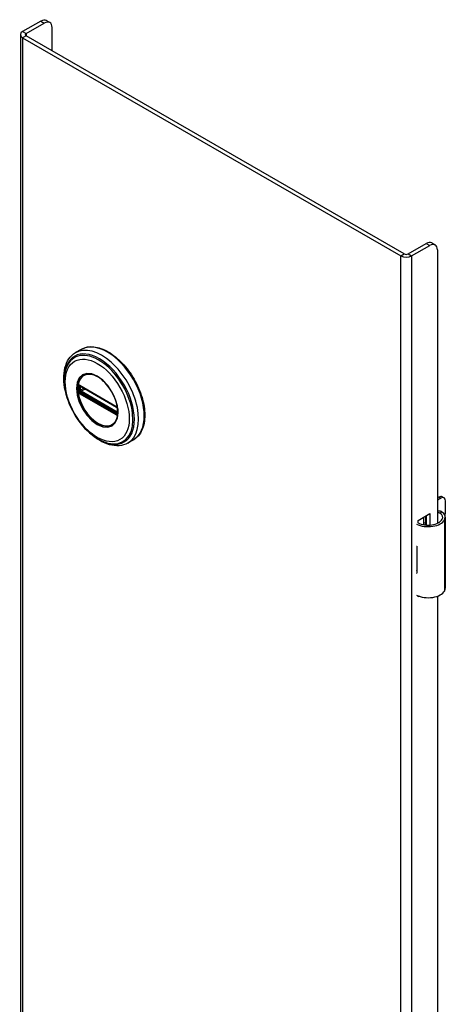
# Model space of a CAD drawing. Header units: inches. Extents: x 0.1 to 74.1, y -11 to 41.6.
# Tile 2 of 2: x 69.3 to 74.1, y 30.5 to 41.6. Entities that reach past the tile are written whole.
import ezdxf

# ---------------------------------------------------------------- set-up
doc = ezdxf.new("R2010")
doc.units = ezdxf.units.IN
doc.header["$MEASUREMENT"] = 0
doc.layers.add('Visible Edges(ANSI)', color=7, linetype='Continuous', lineweight=25)
doc.layers.add('Visible Tangent Edges(ANSI)', color=7, linetype='Continuous', lineweight=25)

msp = doc.modelspace()

# ---------------------------------------------------------------- linework, layer by layer
at = {"layer": 'Visible Edges(ANSI)'}
for p, q in [((69.506, 41.632), (69.301, 41.514)), ((69.34, 41.492), (69.545, 41.61)), ((69.607, 41.616), (69.568, 41.639)), ((69.276, 41.479), (69.276, 21.883)), ((73.617, 38.998), (69.34, 41.467)), ((69.633, 41.298), (69.633, 41.559)), ((69.301, 41.444), (73.578, 38.975)), ((73.928, 39.122), (73.966, 39.099)), ((73.661, 38.998), (73.865, 39.116)), ((73.7, 38.975), (73.904, 39.093)), ((73.992, 39.042), (73.992, 35.949)), ((69.964, 37.917), (69.9, 37.88)), ((69.95, 37.503), (69.945, 37.506)), ((69.95, 37.503), (70.358, 37.267)), ((70.365, 37.26), (69.957, 37.495)), ((70.363, 37.264), (70.358, 37.267)), ((70.374, 37.252), (70.375, 37.249)), ((70.374, 37.207), (70.374, 37.244)), ((70.375, 37.249), (70.376, 37.247)), ((70.377, 37.234), (70.377, 37.197)), ((70.377, 37.197), (70.377, 37.191)), ((70.554, 36.894), (70.49, 36.857)), ((73.992, 36.235), (74.008, 36.244)), ((74.029, 36.232), (73.992, 36.211)), ((74.047, 36.247), (74.068, 36.235)), ((74.084, 36.079), (74.084, 36.199)), ((73.773, 35.981), (73.907, 36.059)), ((73.837, 35.932), (73.837, 36.018)), ((73.856, 36.029), (73.856, 35.929)), ((73.869, 35.928), (73.869, 36.036)), ((73.907, 36.059), (73.907, 35.928)), ((74.082, 35.213), (74.082, 36.017)), ((73.773, 35.949), (73.773, 35.981)), ((73.837, 35.948), (73.856, 35.959)), ((73.856, 35.935), (73.848, 35.93)), ((73.758, 35.689), (73.758, 35.658)), ((74.084, 35.524), (74.084, 35.645)), ((73.758, 35.415), (73.758, 35.384)), ((73.773, 35.114), (73.773, 35.128)), ((73.788, 35.122), (73.773, 35.114)), ((73.992, 35.124), (73.992, 23.293))]:
    msp.add_line(p, q, dxfattribs=at)
at = {"layer": 'Visible Edges(ANSI)', "flags": 128}
for points in [[(69.964, 37.917), (69.98, 37.925), (69.996, 37.932), (70.013, 37.937), (70.031, 37.941), (70.049, 37.944), (70.068, 37.946), (70.087, 37.946), (70.107, 37.944), (70.126, 37.942), (70.146, 37.938), (70.166, 37.933), (70.187, 37.926), (70.207, 37.919), (70.228, 37.91), (70.248, 37.9), (70.269, 37.888), (70.289, 37.876), (70.31, 37.862), (70.33, 37.848), (70.35, 37.832), (70.37, 37.815), (70.39, 37.798), (70.409, 37.779), (70.428, 37.76), (70.446, 37.74), (70.464, 37.719), (70.482, 37.697), (70.499, 37.675), (70.516, 37.652), (70.532, 37.628), (70.547, 37.604), (70.562, 37.58), (70.575, 37.555), (70.589, 37.529), (70.601, 37.504), (70.613, 37.478), (70.624, 37.452), (70.634, 37.426), (70.643, 37.4), (70.651, 37.374), (70.658, 37.348), (70.665, 37.322), (70.67, 37.296), (70.674, 37.27), (70.678, 37.245), (70.68, 37.22), (70.682, 37.196), (70.682, 37.172), (70.682, 37.149), (70.68, 37.126), (70.678, 37.103), (70.674, 37.082), (70.67, 37.061), (70.664, 37.041), (70.658, 37.022), (70.65, 37.003), (70.641, 36.986), (70.632, 36.969), (70.621, 36.954), (70.61, 36.939), (70.597, 36.926), (70.584, 36.914), (70.569, 36.903), (70.554, 36.894)], [(69.782, 37.451), (69.775, 37.486), (69.77, 37.52), (69.767, 37.553), (69.766, 37.586), (69.766, 37.618), (69.769, 37.649), (69.773, 37.679), (69.779, 37.708), (69.788, 37.736), (69.798, 37.762), (69.81, 37.786), (69.824, 37.809), (69.84, 37.83), (69.858, 37.849), (69.878, 37.865), (69.9, 37.88)], [(69.809, 37.74), (69.803, 37.727), (69.797, 37.713), (69.792, 37.699), (69.787, 37.684), (69.779, 37.654), (69.774, 37.622), (69.771, 37.589), (69.771, 37.555), (69.773, 37.519), (69.777, 37.483), (69.783, 37.446), (69.791, 37.409), (69.802, 37.372), (69.814, 37.334), (69.829, 37.297), (69.845, 37.26), (69.863, 37.223), (69.882, 37.188), (69.904, 37.153), (69.926, 37.119), (69.95, 37.086), (69.975, 37.055), (70.002, 37.026), (70.029, 36.998), (70.057, 36.972), (70.086, 36.948), (70.115, 36.927), (70.144, 36.908), (70.174, 36.891), (70.205, 36.877), (70.235, 36.865), (70.265, 36.857), (70.28, 36.853), (70.295, 36.851), (70.31, 36.849), (70.324, 36.848)], [(70.347, 37.093), (70.356, 37.107), (70.363, 37.122), (70.369, 37.139), (70.373, 37.157), (70.376, 37.177), (70.378, 37.197), (70.378, 37.219), (70.376, 37.242), (70.373, 37.265), (70.368, 37.289), (70.362, 37.314), (70.354, 37.338), (70.345, 37.363), (70.335, 37.387), (70.323, 37.411), (70.31, 37.435), (70.296, 37.458), (70.281, 37.48), (70.265, 37.501), (70.249, 37.521), (70.231, 37.54), (70.213, 37.558), (70.195, 37.574), (70.176, 37.588), (70.157, 37.601), (70.138, 37.612), (70.12, 37.621), (70.101, 37.628), (70.083, 37.633), (70.066, 37.637), (70.049, 37.638), (70.033, 37.637)], [(69.945, 37.506), (69.943, 37.507), (69.942, 37.507)], [(69.957, 37.495), (69.956, 37.496), (69.955, 37.496)], [(70.363, 37.264), (70.366, 37.262), (70.37, 37.258)], [(70.374, 37.244), (70.373, 37.248), (70.371, 37.253), (70.368, 37.257), (70.365, 37.26)], [(70.37, 37.258), (70.372, 37.255), (70.374, 37.252)], [(70.374, 37.205), (70.374, 37.206), (70.374, 37.207)], [(70.377, 37.191), (70.377, 37.188), (70.376, 37.187)], [(70.49, 36.857), (70.467, 36.845), (70.443, 36.836), (70.418, 36.83), (70.391, 36.826), (70.365, 36.826), (70.337, 36.827), (70.31, 36.832), (70.282, 36.838), (70.253, 36.847), (70.225, 36.859), (70.197, 36.872), (70.169, 36.888), (70.141, 36.905), (70.114, 36.925), (70.087, 36.946), (70.06, 36.969)], [(74.04, 36.079), (74.038, 36.08), (74.036, 36.081), (74.034, 36.082), (74.032, 36.083), (74.03, 36.083), (74.028, 36.084), (74.026, 36.085), (74.024, 36.085), (74.022, 36.086), (74.02, 36.086), (74.018, 36.086), (74.016, 36.086), (74.014, 36.086), (74.011, 36.086), (74.009, 36.086), (74.007, 36.085), (74.005, 36.085), (74.003, 36.085), (74.001, 36.084), (73.999, 36.083), (73.998, 36.082), (73.996, 36.081), (73.994, 36.081), (73.992, 36.079)], [(73.992, 36.068), (73.994, 36.068), (73.995, 36.069), (73.997, 36.069), (73.999, 36.069), (74, 36.069), (74.002, 36.069), (74.003, 36.07), (74.005, 36.069), (74.006, 36.069), (74.008, 36.069), (74.009, 36.069), (74.011, 36.069), (74.012, 36.068), (74.014, 36.068), (74.015, 36.067), (74.017, 36.067), (74.018, 36.066), (74.02, 36.066), (74.021, 36.065), (74.023, 36.064), (74.024, 36.063), (74.025, 36.062), (74.027, 36.061), (74.028, 36.06)]]:
    msp.add_lwpolyline(points, dxfattribs=at)
at = {"layer": 'Visible Edges(ANSI)'}
for centre, major_axis, start_param, end_param in [((69.506, 41.53), (0.063, 0.108), 0, 0.785398), ((69.545, 41.508), (0.063, 0.108), 5.497787, 7.068583), ((69.362, 41.479), (-0.086, 0), 5.497787, 7.068583), ((69.362, 41.479), (-0.031, 0), 5.497787, 7.068583), ((73.865, 39.013), (0.062, 0.108), 0, 0.785398), ((73.904, 38.991), (0.062, 0.108), 5.497787, 7.068583), ((73.639, 39.01), (0.086, 0), 3.926991, 5.497787), ((73.639, 39.01), (0.031, 0), 3.926991, 5.497787), ((74.008, 36.179), (0.0394, 0.0682), 0, 0.785398), ((74.029, 36.167), (0.0394, 0.0682), 5.497787, 7.068583), ((73.924, 36.017), (0.128, 0), 5.96475, 6.909947), ((73.924, 36.017), (0.157, 0), 5.96475, 7.032103), ((74.029, 36.047), (-0.0394, -0.0682), 1.811012, 2.356194), ((73.887, 36.024), (0.197, 0), 3.983372, 5.96475), ((73.887, 36.024), (0.167, 0), 3.964134, 5.96475), ((73.887, 35.775), (0.197, 0), 3.983372, 3.995195), ((74.029, 35.613), (-0.0394, -0.0682), 2.356194, 2.65865), ((73.818, 35.698), (-0.0917, 0), 0.828235, 0.853602), ((74.029, 35.492), (-0.0394, -0.0682), 2.053739, 2.356194), ((73.818, 35.455), (0.0917, 0), 3.969828, 3.995195), ((73.887, 35.47), (-0.197, 0), 0.841779, 0.853602), ((73.887, 35.22), (0.197, 0), 3.983372, 5.96475), ((73.924, 35.213), (0.157, 0), 5.96475, 6.283185)]:
    msp.add_ellipse(centre, major_axis=major_axis, ratio=0.57735, start_param=start_param, end_param=end_param, dxfattribs=at)
at = {"layer": 'Visible Tangent Edges(ANSI)'}
for p, q in [((69.506, 41.632), (69.545, 41.61)), ((69.301, 41.514), (69.34, 41.492)), ((69.34, 41.467), (69.301, 41.444)), ((69.34, 41.492), (69.34, 41.467)), ((69.301, 41.444), (69.301, 21.848)), ((73.865, 39.116), (73.904, 39.093)), ((73.578, 38.975), (73.617, 38.998)), ((73.578, 19.379), (73.578, 38.975)), ((73.661, 38.998), (73.7, 38.975)), ((73.7, 38.975), (73.7, 19.379)), ((69.942, 37.454), (69.942, 37.491)), ((70.356, 37.272), (69.948, 37.507)), ((69.955, 37.499), (70.363, 37.263)), ((69.955, 37.492), (69.959, 37.494)), ((69.955, 37.454), (69.955, 37.492)), ((69.991, 37.475), (69.955, 37.454)), ((69.962, 37.442), (70.005, 37.467)), ((69.948, 37.415), (70.356, 37.179)), ((70.359, 37.188), (69.951, 37.424)), ((70.363, 37.196), (69.955, 37.432)), ((70.37, 37.207), (69.962, 37.442)), ((70.376, 37.241), (70.376, 37.203)), ((70.374, 37.21), (70.37, 37.207)), ((74.008, 36.244), (74.029, 36.232)), ((74.028, 36.06), (74.04, 36.079)), ((74.074, 35.185), (74.074, 35.988)), ((73.758, 35.658), (73.758, 35.415))]:
    msp.add_line(p, q, dxfattribs=at)
at = {"layer": 'Visible Tangent Edges(ANSI)', "flags": 128}
for points in [[(69.909, 37.475), (69.917, 37.4), (69.94, 37.321), (69.978, 37.243), (70.027, 37.171), (70.084, 37.111), (70.145, 37.067), (70.206, 37.041), (70.263, 37.035), (70.312, 37.05), (70.349, 37.085), (70.373, 37.137), (70.381, 37.203), (70.373, 37.278), (70.349, 37.358), (70.311, 37.436), (70.263, 37.507), (70.206, 37.567), (70.145, 37.612), (70.083, 37.638), (70.027, 37.643), (69.978, 37.628), (69.94, 37.593), (69.917, 37.541), (69.909, 37.475)], [(69.92, 37.474), (69.92, 37.486), (69.921, 37.497), (69.922, 37.507), (69.923, 37.518), (69.925, 37.528), (69.928, 37.538), (69.93, 37.547), (69.934, 37.556), (69.937, 37.565), (69.941, 37.573), (69.946, 37.581), (69.95, 37.588), (69.955, 37.595), (69.961, 37.602), (69.967, 37.607), (69.973, 37.613), (69.979, 37.618), (69.986, 37.622), (69.993, 37.626), (70.001, 37.629), (70.008, 37.632), (70.016, 37.634), (70.025, 37.636), (70.033, 37.637)], [(70.347, 37.093), (70.333, 37.077), (70.317, 37.064), (70.299, 37.055), (70.28, 37.049), (70.258, 37.046), (70.236, 37.047), (70.212, 37.051), (70.188, 37.059), (70.163, 37.07), (70.138, 37.084), (70.113, 37.101), (70.089, 37.121), (70.065, 37.144), (70.043, 37.169), (70.021, 37.196), (70.001, 37.225), (69.983, 37.255), (69.967, 37.286), (69.953, 37.318), (69.941, 37.35), (69.932, 37.383), (69.926, 37.414), (69.921, 37.445), (69.92, 37.474)], [(69.927, 37.508), (69.927, 37.508), (69.927, 37.507), (69.927, 37.507), (69.927, 37.507), (69.927, 37.506), (69.927, 37.506), (69.926, 37.505), (69.926, 37.505), (69.926, 37.505), (69.926, 37.504), (69.926, 37.504), (69.926, 37.503), (69.926, 37.503), (69.926, 37.503), (69.926, 37.502), (69.926, 37.502), (69.926, 37.501), (69.926, 37.501), (69.926, 37.5), (69.926, 37.5), (69.926, 37.499), (69.926, 37.499), (69.925, 37.499), (69.925, 37.498)], [(69.925, 37.498), (69.925, 37.498), (69.925, 37.498), (69.925, 37.497), (69.925, 37.497), (69.925, 37.497), (69.925, 37.497), (69.925, 37.496), (69.925, 37.496), (69.925, 37.496), (69.925, 37.496), (69.925, 37.495), (69.925, 37.495), (69.925, 37.495), (69.925, 37.495), (69.925, 37.495), (69.925, 37.494), (69.925, 37.494), (69.925, 37.494), (69.925, 37.494), (69.925, 37.493), (69.925, 37.493), (69.925, 37.493), (69.925, 37.493), (69.925, 37.492)], [(69.925, 37.492), (69.925, 37.491), (69.925, 37.489), (69.925, 37.488), (69.925, 37.486), (69.925, 37.485), (69.925, 37.483), (69.925, 37.482), (69.925, 37.48), (69.925, 37.479), (69.925, 37.477), (69.925, 37.476), (69.925, 37.474), (69.925, 37.473), (69.925, 37.471), (69.925, 37.47), (69.925, 37.468), (69.925, 37.466), (69.925, 37.465), (69.925, 37.463), (69.925, 37.462), (69.925, 37.46), (69.925, 37.459), (69.925, 37.457), (69.925, 37.455)], [(69.925, 37.455), (69.925, 37.455), (69.925, 37.455), (69.925, 37.455), (69.925, 37.454), (69.925, 37.454), (69.925, 37.454), (69.925, 37.454), (69.925, 37.453), (69.925, 37.453), (69.925, 37.453), (69.925, 37.453), (69.925, 37.452), (69.925, 37.452), (69.925, 37.452), (69.925, 37.452), (69.925, 37.451), (69.925, 37.451), (69.925, 37.451), (69.925, 37.451), (69.925, 37.45), (69.925, 37.45), (69.925, 37.45), (69.925, 37.45), (69.925, 37.449)], [(69.925, 37.449), (69.925, 37.449), (69.926, 37.448), (69.926, 37.448), (69.926, 37.447), (69.926, 37.447), (69.926, 37.446), (69.926, 37.446), (69.926, 37.445), (69.926, 37.445), (69.926, 37.444), (69.926, 37.444), (69.926, 37.443), (69.926, 37.443), (69.926, 37.442), (69.926, 37.442), (69.926, 37.441), (69.926, 37.441), (69.927, 37.44), (69.927, 37.44), (69.927, 37.44), (69.927, 37.439), (69.927, 37.439), (69.927, 37.438), (69.927, 37.438)], [(69.928, 37.511), (69.928, 37.511), (69.928, 37.51), (69.928, 37.51), (69.928, 37.51), (69.928, 37.51), (69.928, 37.51), (69.928, 37.51), (69.928, 37.51), (69.928, 37.51), (69.928, 37.51), (69.928, 37.51), (69.928, 37.509), (69.928, 37.509), (69.928, 37.509), (69.928, 37.509), (69.928, 37.509), (69.927, 37.509), (69.927, 37.509), (69.927, 37.509), (69.927, 37.509), (69.927, 37.508), (69.927, 37.508), (69.927, 37.508), (69.927, 37.508)], [(69.933, 37.513), (69.933, 37.513), (69.933, 37.513), (69.933, 37.513), (69.932, 37.513), (69.932, 37.513), (69.932, 37.513), (69.932, 37.512), (69.931, 37.512), (69.931, 37.512), (69.931, 37.512), (69.931, 37.512), (69.931, 37.512), (69.93, 37.512), (69.93, 37.512), (69.93, 37.512), (69.93, 37.512), (69.929, 37.512), (69.929, 37.511), (69.929, 37.511), (69.929, 37.511), (69.929, 37.511), (69.928, 37.511), (69.928, 37.511), (69.928, 37.511)], [(69.943, 37.51), (69.942, 37.511), (69.942, 37.511), (69.941, 37.511), (69.941, 37.511), (69.941, 37.511), (69.94, 37.512), (69.94, 37.512), (69.939, 37.512), (69.939, 37.512), (69.939, 37.512), (69.938, 37.512), (69.938, 37.512), (69.937, 37.512), (69.937, 37.513), (69.937, 37.513), (69.936, 37.513), (69.936, 37.513), (69.935, 37.513), (69.935, 37.513), (69.935, 37.513), (69.934, 37.513), (69.934, 37.513), (69.934, 37.513), (69.933, 37.513)], [(69.933, 37.498), (69.933, 37.498), (69.933, 37.498), (69.933, 37.499), (69.933, 37.499), (69.933, 37.499), (69.933, 37.5), (69.933, 37.5), (69.933, 37.5), (69.933, 37.501), (69.933, 37.501), (69.933, 37.501), (69.933, 37.501), (69.934, 37.502), (69.934, 37.502), (69.934, 37.502), (69.934, 37.503), (69.934, 37.503), (69.934, 37.503), (69.934, 37.503), (69.934, 37.503), (69.935, 37.504), (69.935, 37.504), (69.935, 37.504), (69.935, 37.504)], [(69.933, 37.492), (69.933, 37.492), (69.933, 37.493), (69.933, 37.493), (69.933, 37.493), (69.933, 37.493), (69.933, 37.493), (69.933, 37.494), (69.933, 37.494), (69.933, 37.494), (69.933, 37.494), (69.933, 37.495), (69.933, 37.495), (69.933, 37.495), (69.933, 37.495), (69.933, 37.496), (69.933, 37.496), (69.933, 37.496), (69.933, 37.496), (69.933, 37.497), (69.933, 37.497), (69.933, 37.497), (69.933, 37.497), (69.933, 37.498), (69.933, 37.498)], [(69.933, 37.455), (69.933, 37.456), (69.933, 37.458), (69.933, 37.459), (69.933, 37.461), (69.933, 37.463), (69.933, 37.464), (69.933, 37.466), (69.933, 37.467), (69.933, 37.469), (69.933, 37.47), (69.933, 37.472), (69.933, 37.473), (69.933, 37.475), (69.933, 37.477), (69.933, 37.478), (69.933, 37.48), (69.933, 37.481), (69.933, 37.483), (69.933, 37.484), (69.933, 37.486), (69.933, 37.487), (69.933, 37.489), (69.933, 37.49), (69.933, 37.492)], [(69.933, 37.449), (69.933, 37.449), (69.933, 37.449), (69.933, 37.45), (69.933, 37.45), (69.933, 37.45), (69.933, 37.45), (69.933, 37.451), (69.933, 37.451), (69.933, 37.451), (69.933, 37.451), (69.933, 37.452), (69.933, 37.452), (69.933, 37.452), (69.933, 37.452), (69.933, 37.453), (69.933, 37.453), (69.933, 37.453), (69.933, 37.453), (69.933, 37.454), (69.933, 37.454), (69.933, 37.454), (69.933, 37.454), (69.933, 37.455), (69.933, 37.455)], [(69.935, 37.44), (69.935, 37.441), (69.935, 37.441), (69.935, 37.442), (69.934, 37.442), (69.934, 37.442), (69.934, 37.443), (69.934, 37.443), (69.934, 37.443), (69.934, 37.444), (69.934, 37.444), (69.934, 37.444), (69.933, 37.445), (69.933, 37.445), (69.933, 37.445), (69.933, 37.446), (69.933, 37.446), (69.933, 37.446), (69.933, 37.447), (69.933, 37.447), (69.933, 37.448), (69.933, 37.448), (69.933, 37.448), (69.933, 37.449), (69.933, 37.449)], [(69.935, 37.504), (69.935, 37.504), (69.935, 37.504), (69.935, 37.504), (69.935, 37.505), (69.935, 37.505), (69.935, 37.505), (69.935, 37.505), (69.935, 37.505), (69.935, 37.505), (69.936, 37.505), (69.936, 37.505), (69.936, 37.505), (69.936, 37.505), (69.936, 37.505), (69.936, 37.505), (69.936, 37.505), (69.936, 37.505), (69.936, 37.505), (69.936, 37.505), (69.936, 37.505), (69.936, 37.505), (69.936, 37.506), (69.936, 37.506), (69.936, 37.506)], [(69.936, 37.506), (69.936, 37.506), (69.937, 37.506), (69.937, 37.506), (69.937, 37.506), (69.937, 37.506), (69.937, 37.506), (69.937, 37.506), (69.937, 37.506), (69.937, 37.506), (69.938, 37.506), (69.938, 37.507), (69.938, 37.507), (69.938, 37.507), (69.938, 37.507), (69.938, 37.507), (69.939, 37.507), (69.939, 37.507), (69.939, 37.507), (69.939, 37.507), (69.939, 37.507), (69.939, 37.507), (69.939, 37.507), (69.94, 37.507), (69.94, 37.507)], [(69.94, 37.507), (69.94, 37.507), (69.94, 37.507), (69.94, 37.507), (69.94, 37.507), (69.94, 37.507), (69.94, 37.507), (69.94, 37.507), (69.94, 37.507), (69.94, 37.507), (69.941, 37.507), (69.941, 37.507), (69.941, 37.507), (69.941, 37.507), (69.941, 37.507), (69.941, 37.507), (69.941, 37.507), (69.941, 37.507), (69.941, 37.507), (69.941, 37.507), (69.941, 37.507), (69.941, 37.507), (69.942, 37.507), (69.942, 37.507), (69.942, 37.507)], [(69.942, 37.497), (69.942, 37.497), (69.942, 37.497), (69.943, 37.497), (69.943, 37.497), (69.943, 37.498), (69.943, 37.498), (69.943, 37.498), (69.943, 37.498), (69.943, 37.498), (69.943, 37.498), (69.943, 37.498), (69.943, 37.498), (69.943, 37.499), (69.943, 37.499), (69.943, 37.499), (69.943, 37.499), (69.943, 37.499), (69.943, 37.499), (69.943, 37.499), (69.943, 37.499), (69.944, 37.5), (69.944, 37.5), (69.944, 37.5), (69.944, 37.5)], [(69.942, 37.491), (69.942, 37.491), (69.942, 37.492), (69.942, 37.492), (69.942, 37.492), (69.942, 37.492), (69.942, 37.493), (69.942, 37.493), (69.942, 37.493), (69.942, 37.493), (69.942, 37.494), (69.942, 37.494), (69.942, 37.494), (69.942, 37.494), (69.942, 37.495), (69.942, 37.495), (69.942, 37.495), (69.942, 37.495), (69.942, 37.496), (69.942, 37.496), (69.942, 37.496), (69.942, 37.496), (69.942, 37.496), (69.942, 37.497), (69.942, 37.497)], [(69.942, 37.448), (69.942, 37.448), (69.942, 37.448), (69.942, 37.448), (69.942, 37.449), (69.942, 37.449), (69.942, 37.449), (69.942, 37.449), (69.942, 37.45), (69.942, 37.45), (69.942, 37.45), (69.942, 37.45), (69.942, 37.451), (69.942, 37.451), (69.942, 37.451), (69.942, 37.452), (69.942, 37.452), (69.942, 37.452), (69.942, 37.452), (69.942, 37.453), (69.942, 37.453), (69.942, 37.453), (69.942, 37.453), (69.942, 37.454), (69.942, 37.454)], [(69.944, 37.443), (69.944, 37.443), (69.944, 37.443), (69.944, 37.444), (69.943, 37.444), (69.943, 37.444), (69.943, 37.444), (69.943, 37.444), (69.943, 37.445), (69.943, 37.445), (69.943, 37.445), (69.943, 37.445), (69.943, 37.445), (69.943, 37.445), (69.943, 37.446), (69.943, 37.446), (69.943, 37.446), (69.943, 37.446), (69.943, 37.446), (69.943, 37.447), (69.943, 37.447), (69.943, 37.447), (69.942, 37.447), (69.942, 37.447), (69.942, 37.448)], [(69.948, 37.507), (69.948, 37.508), (69.947, 37.508), (69.947, 37.508), (69.947, 37.508), (69.947, 37.508), (69.947, 37.508), (69.946, 37.508), (69.946, 37.508), (69.946, 37.509), (69.946, 37.509), (69.945, 37.509), (69.945, 37.509), (69.945, 37.509), (69.945, 37.509), (69.945, 37.509), (69.944, 37.509), (69.944, 37.51), (69.944, 37.51), (69.944, 37.51), (69.944, 37.51), (69.943, 37.51), (69.943, 37.51), (69.943, 37.51), (69.943, 37.51)], [(69.946, 37.501), (69.946, 37.501), (69.947, 37.501), (69.947, 37.501), (69.947, 37.501), (69.947, 37.501), (69.947, 37.501), (69.947, 37.501), (69.947, 37.501), (69.947, 37.501), (69.948, 37.501), (69.948, 37.501), (69.948, 37.501), (69.948, 37.501), (69.948, 37.501), (69.948, 37.501), (69.948, 37.501), (69.949, 37.501), (69.949, 37.501), (69.949, 37.501), (69.949, 37.501), (69.949, 37.501), (69.949, 37.501), (69.949, 37.501), (69.95, 37.501)], [(69.95, 37.501), (69.95, 37.501), (69.95, 37.501), (69.95, 37.501), (69.95, 37.501), (69.951, 37.501), (69.951, 37.501), (69.951, 37.5), (69.951, 37.5), (69.952, 37.5), (69.952, 37.5), (69.952, 37.5), (69.952, 37.5), (69.952, 37.5), (69.953, 37.5), (69.953, 37.5), (69.953, 37.5), (69.953, 37.499), (69.954, 37.499), (69.954, 37.499), (69.954, 37.499), (69.954, 37.499), (69.954, 37.499), (69.955, 37.499), (69.955, 37.499)], [(69.927, 37.438), (69.927, 37.437), (69.927, 37.437), (69.927, 37.437), (69.927, 37.437), (69.927, 37.437), (69.927, 37.437), (69.927, 37.437), (69.928, 37.436), (69.928, 37.436), (69.928, 37.436), (69.928, 37.436), (69.928, 37.436), (69.928, 37.436), (69.928, 37.436), (69.928, 37.435), (69.928, 37.435), (69.928, 37.435), (69.928, 37.435), (69.928, 37.435), (69.928, 37.435), (69.928, 37.435), (69.928, 37.434), (69.928, 37.434), (69.928, 37.434)], [(69.928, 37.434), (69.928, 37.434), (69.928, 37.433), (69.929, 37.433), (69.929, 37.433), (69.929, 37.432), (69.929, 37.432), (69.929, 37.432), (69.93, 37.431), (69.93, 37.431), (69.93, 37.431), (69.93, 37.43), (69.931, 37.43), (69.931, 37.43), (69.931, 37.429), (69.931, 37.429), (69.931, 37.429), (69.932, 37.428), (69.932, 37.428), (69.932, 37.428), (69.932, 37.427), (69.933, 37.427), (69.933, 37.427), (69.933, 37.426), (69.933, 37.426)], [(69.933, 37.426), (69.934, 37.426), (69.934, 37.425), (69.934, 37.425), (69.935, 37.424), (69.935, 37.424), (69.935, 37.423), (69.936, 37.423), (69.936, 37.423), (69.937, 37.422), (69.937, 37.422), (69.937, 37.422), (69.938, 37.421), (69.938, 37.421), (69.939, 37.421), (69.939, 37.42), (69.939, 37.42), (69.94, 37.42), (69.94, 37.419), (69.941, 37.419), (69.941, 37.419), (69.941, 37.418), (69.942, 37.418), (69.942, 37.418), (69.943, 37.418)], [(69.936, 37.438), (69.936, 37.438), (69.936, 37.438), (69.936, 37.438), (69.936, 37.438), (69.936, 37.438), (69.936, 37.438), (69.936, 37.439), (69.936, 37.439), (69.936, 37.439), (69.936, 37.439), (69.936, 37.439), (69.936, 37.439), (69.936, 37.439), (69.936, 37.439), (69.935, 37.439), (69.935, 37.44), (69.935, 37.44), (69.935, 37.44), (69.935, 37.44), (69.935, 37.44), (69.935, 37.44), (69.935, 37.44), (69.935, 37.44), (69.935, 37.44)], [(69.94, 37.432), (69.94, 37.433), (69.939, 37.433), (69.939, 37.433), (69.939, 37.433), (69.939, 37.433), (69.939, 37.434), (69.939, 37.434), (69.939, 37.434), (69.938, 37.434), (69.938, 37.435), (69.938, 37.435), (69.938, 37.435), (69.938, 37.435), (69.938, 37.435), (69.937, 37.436), (69.937, 37.436), (69.937, 37.436), (69.937, 37.436), (69.937, 37.437), (69.937, 37.437), (69.937, 37.437), (69.937, 37.437), (69.936, 37.438), (69.936, 37.438)], [(69.946, 37.427), (69.946, 37.427), (69.946, 37.427), (69.945, 37.427), (69.945, 37.427), (69.945, 37.427), (69.945, 37.428), (69.944, 37.428), (69.944, 37.428), (69.944, 37.428), (69.943, 37.429), (69.943, 37.429), (69.943, 37.429), (69.943, 37.429), (69.942, 37.43), (69.942, 37.43), (69.942, 37.43), (69.942, 37.43), (69.941, 37.431), (69.941, 37.431), (69.941, 37.431), (69.941, 37.431), (69.94, 37.432), (69.94, 37.432), (69.94, 37.432)], [(69.943, 37.418), (69.943, 37.418), (69.943, 37.417), (69.943, 37.417), (69.944, 37.417), (69.944, 37.417), (69.944, 37.417), (69.944, 37.417), (69.944, 37.417), (69.945, 37.416), (69.945, 37.416), (69.945, 37.416), (69.945, 37.416), (69.945, 37.416), (69.946, 37.416), (69.946, 37.416), (69.946, 37.416), (69.946, 37.415), (69.947, 37.415), (69.947, 37.415), (69.947, 37.415), (69.947, 37.415), (69.947, 37.415), (69.948, 37.415), (69.948, 37.415)], [(69.95, 37.435), (69.949, 37.435), (69.949, 37.435), (69.949, 37.435), (69.949, 37.436), (69.949, 37.436), (69.949, 37.436), (69.949, 37.436), (69.948, 37.436), (69.948, 37.436), (69.948, 37.436), (69.948, 37.437), (69.948, 37.437), (69.948, 37.437), (69.948, 37.437), (69.947, 37.437), (69.947, 37.437), (69.947, 37.437), (69.947, 37.438), (69.947, 37.438), (69.947, 37.438), (69.947, 37.438), (69.947, 37.438), (69.946, 37.438), (69.946, 37.439)], [(69.951, 37.424), (69.951, 37.424), (69.951, 37.424), (69.951, 37.424), (69.951, 37.424), (69.95, 37.424), (69.95, 37.424), (69.95, 37.424), (69.95, 37.425), (69.949, 37.425), (69.949, 37.425), (69.949, 37.425), (69.949, 37.425), (69.949, 37.425), (69.948, 37.425), (69.948, 37.425), (69.948, 37.426), (69.948, 37.426), (69.948, 37.426), (69.947, 37.426), (69.947, 37.426), (69.947, 37.426), (69.947, 37.426), (69.946, 37.426), (69.946, 37.427)], [(69.955, 37.432), (69.955, 37.432), (69.954, 37.432), (69.954, 37.432), (69.954, 37.432), (69.954, 37.432), (69.954, 37.432), (69.953, 37.432), (69.953, 37.433), (69.953, 37.433), (69.953, 37.433), (69.952, 37.433), (69.952, 37.433), (69.952, 37.433), (69.952, 37.434), (69.952, 37.434), (69.951, 37.434), (69.951, 37.434), (69.951, 37.434), (69.951, 37.434), (69.95, 37.434), (69.95, 37.435), (69.95, 37.435), (69.95, 37.435), (69.95, 37.435)], [(70.361, 37.269), (70.361, 37.269), (70.361, 37.269), (70.36, 37.269), (70.36, 37.269), (70.36, 37.269), (70.36, 37.27), (70.36, 37.27), (70.359, 37.27), (70.359, 37.27), (70.359, 37.27), (70.359, 37.27), (70.358, 37.27), (70.358, 37.27), (70.358, 37.271), (70.358, 37.271), (70.358, 37.271), (70.357, 37.271), (70.357, 37.271), (70.357, 37.271), (70.357, 37.271), (70.357, 37.271), (70.356, 37.272), (70.356, 37.272), (70.356, 37.272)], [(70.37, 37.26), (70.37, 37.261), (70.37, 37.261), (70.369, 37.262), (70.369, 37.262), (70.369, 37.263), (70.368, 37.263), (70.368, 37.263), (70.367, 37.264), (70.367, 37.264), (70.367, 37.264), (70.366, 37.265), (70.366, 37.265), (70.366, 37.266), (70.365, 37.266), (70.365, 37.266), (70.364, 37.267), (70.364, 37.267), (70.364, 37.267), (70.363, 37.267), (70.363, 37.268), (70.362, 37.268), (70.362, 37.268), (70.361, 37.269), (70.361, 37.269)], [(70.363, 37.263), (70.363, 37.263), (70.363, 37.263), (70.364, 37.263), (70.364, 37.262), (70.364, 37.262), (70.364, 37.262), (70.364, 37.262), (70.365, 37.262), (70.365, 37.262), (70.365, 37.262), (70.365, 37.261), (70.366, 37.261), (70.366, 37.261), (70.366, 37.261), (70.366, 37.261), (70.366, 37.261), (70.367, 37.261), (70.367, 37.26), (70.367, 37.26), (70.367, 37.26), (70.367, 37.26), (70.368, 37.26), (70.368, 37.26), (70.368, 37.259)], [(70.368, 37.259), (70.368, 37.259), (70.368, 37.259), (70.368, 37.259), (70.369, 37.259), (70.369, 37.259), (70.369, 37.259), (70.369, 37.258), (70.369, 37.258), (70.369, 37.258), (70.369, 37.258), (70.37, 37.258), (70.37, 37.258), (70.37, 37.258), (70.37, 37.257), (70.37, 37.257), (70.37, 37.257), (70.37, 37.257), (70.371, 37.257), (70.371, 37.257), (70.371, 37.257), (70.371, 37.256), (70.371, 37.256), (70.371, 37.256), (70.371, 37.256)], [(70.375, 37.254), (70.375, 37.254), (70.374, 37.255), (70.374, 37.255), (70.374, 37.255), (70.374, 37.255), (70.374, 37.256), (70.374, 37.256), (70.373, 37.256), (70.373, 37.257), (70.373, 37.257), (70.373, 37.257), (70.373, 37.257), (70.372, 37.258), (70.372, 37.258), (70.372, 37.258), (70.372, 37.258), (70.372, 37.259), (70.372, 37.259), (70.371, 37.259), (70.371, 37.259), (70.371, 37.26), (70.371, 37.26), (70.371, 37.26), (70.37, 37.26)], [(70.374, 37.251), (70.374, 37.251), (70.374, 37.251), (70.374, 37.251), (70.374, 37.251), (70.374, 37.251), (70.374, 37.25), (70.374, 37.25), (70.374, 37.25), (70.375, 37.25), (70.375, 37.25), (70.375, 37.249), (70.375, 37.249), (70.375, 37.249), (70.375, 37.249), (70.375, 37.249), (70.375, 37.248), (70.375, 37.248), (70.375, 37.248), (70.375, 37.248), (70.375, 37.248), (70.375, 37.247), (70.375, 37.247), (70.375, 37.247), (70.375, 37.247)], [(70.375, 37.247), (70.375, 37.247), (70.375, 37.246), (70.375, 37.246), (70.375, 37.246), (70.375, 37.246), (70.376, 37.245), (70.376, 37.245), (70.376, 37.245), (70.376, 37.245), (70.376, 37.244), (70.376, 37.244), (70.376, 37.244), (70.376, 37.244), (70.376, 37.243), (70.376, 37.243), (70.376, 37.243), (70.376, 37.242), (70.376, 37.242), (70.376, 37.242), (70.376, 37.242), (70.376, 37.241), (70.376, 37.241), (70.376, 37.241), (70.376, 37.241)], [(70.356, 37.179), (70.356, 37.179), (70.356, 37.179), (70.357, 37.179), (70.357, 37.178), (70.357, 37.178), (70.357, 37.178), (70.357, 37.178), (70.358, 37.178), (70.358, 37.178), (70.358, 37.178), (70.358, 37.178), (70.358, 37.178), (70.359, 37.177), (70.359, 37.177), (70.359, 37.177), (70.359, 37.177), (70.36, 37.177), (70.36, 37.177), (70.36, 37.177), (70.36, 37.177), (70.36, 37.176), (70.361, 37.176), (70.361, 37.176), (70.361, 37.176)], [(70.364, 37.185), (70.364, 37.185), (70.364, 37.185), (70.364, 37.185), (70.364, 37.186), (70.363, 37.186), (70.363, 37.186), (70.363, 37.186), (70.363, 37.186), (70.363, 37.186), (70.362, 37.186), (70.362, 37.186), (70.362, 37.187), (70.362, 37.187), (70.362, 37.187), (70.361, 37.187), (70.361, 37.187), (70.361, 37.187), (70.361, 37.187), (70.36, 37.187), (70.36, 37.188), (70.36, 37.188), (70.36, 37.188), (70.36, 37.188), (70.359, 37.188)], [(70.361, 37.176), (70.361, 37.176), (70.362, 37.176), (70.362, 37.175), (70.363, 37.175), (70.363, 37.175), (70.364, 37.175), (70.364, 37.175), (70.364, 37.175), (70.365, 37.174), (70.365, 37.174), (70.366, 37.174), (70.366, 37.174), (70.366, 37.174), (70.367, 37.174), (70.367, 37.174), (70.367, 37.174), (70.368, 37.174), (70.368, 37.174), (70.369, 37.174), (70.369, 37.174), (70.369, 37.174), (70.37, 37.174), (70.37, 37.174), (70.37, 37.174)], [(70.368, 37.194), (70.368, 37.194), (70.368, 37.194), (70.367, 37.194), (70.367, 37.194), (70.367, 37.194), (70.367, 37.194), (70.367, 37.194), (70.366, 37.194), (70.366, 37.194), (70.366, 37.194), (70.366, 37.194), (70.366, 37.195), (70.365, 37.195), (70.365, 37.195), (70.365, 37.195), (70.365, 37.195), (70.364, 37.195), (70.364, 37.195), (70.364, 37.195), (70.364, 37.195), (70.364, 37.196), (70.363, 37.196), (70.363, 37.196), (70.363, 37.196)], [(70.371, 37.183), (70.371, 37.183), (70.37, 37.183), (70.37, 37.183), (70.37, 37.183), (70.37, 37.183), (70.369, 37.183), (70.369, 37.183), (70.369, 37.183), (70.369, 37.184), (70.368, 37.184), (70.368, 37.184), (70.368, 37.184), (70.368, 37.184), (70.367, 37.184), (70.367, 37.184), (70.367, 37.184), (70.366, 37.184), (70.366, 37.184), (70.366, 37.184), (70.366, 37.185), (70.365, 37.185), (70.365, 37.185), (70.365, 37.185), (70.364, 37.185)], [(70.371, 37.193), (70.371, 37.193), (70.371, 37.193), (70.371, 37.193), (70.371, 37.193), (70.371, 37.193), (70.371, 37.193), (70.37, 37.193), (70.37, 37.193), (70.37, 37.193), (70.37, 37.193), (70.37, 37.193), (70.37, 37.193), (70.37, 37.193), (70.369, 37.193), (70.369, 37.193), (70.369, 37.193), (70.369, 37.193), (70.369, 37.193), (70.369, 37.193), (70.369, 37.193), (70.368, 37.193), (70.368, 37.193), (70.368, 37.193), (70.368, 37.194)], [(70.37, 37.174), (70.371, 37.174), (70.371, 37.174), (70.371, 37.174), (70.371, 37.174), (70.372, 37.174), (70.372, 37.174), (70.372, 37.174), (70.372, 37.174), (70.373, 37.174), (70.373, 37.174), (70.373, 37.174), (70.373, 37.174), (70.373, 37.174), (70.374, 37.174), (70.374, 37.175), (70.374, 37.175), (70.374, 37.175), (70.374, 37.175), (70.375, 37.175), (70.375, 37.175), (70.375, 37.175), (70.375, 37.175), (70.375, 37.176), (70.376, 37.176)], [(70.374, 37.185), (70.374, 37.185), (70.374, 37.185), (70.374, 37.185), (70.374, 37.184), (70.374, 37.184), (70.374, 37.184), (70.374, 37.184), (70.373, 37.184), (70.373, 37.184), (70.373, 37.184), (70.373, 37.184), (70.373, 37.184), (70.373, 37.184), (70.372, 37.184), (70.372, 37.184), (70.372, 37.184), (70.372, 37.184), (70.372, 37.184), (70.372, 37.184), (70.372, 37.184), (70.371, 37.183), (70.371, 37.183), (70.371, 37.183), (70.371, 37.183)], [(70.375, 37.198), (70.375, 37.198), (70.375, 37.197), (70.375, 37.197), (70.375, 37.197), (70.375, 37.197), (70.375, 37.197), (70.375, 37.197), (70.375, 37.197), (70.375, 37.196), (70.375, 37.196), (70.375, 37.196), (70.375, 37.196), (70.375, 37.196), (70.375, 37.196), (70.375, 37.196), (70.374, 37.196), (70.374, 37.195), (70.374, 37.195), (70.374, 37.195), (70.374, 37.195), (70.374, 37.195), (70.374, 37.195), (70.374, 37.195), (70.374, 37.195)], [(70.376, 37.186), (70.376, 37.186), (70.376, 37.186), (70.375, 37.186), (70.375, 37.186), (70.375, 37.186), (70.375, 37.186), (70.375, 37.186), (70.375, 37.186), (70.375, 37.186), (70.375, 37.186), (70.375, 37.185), (70.375, 37.185), (70.375, 37.185), (70.375, 37.185), (70.375, 37.185), (70.375, 37.185), (70.375, 37.185), (70.375, 37.185), (70.375, 37.185), (70.375, 37.185), (70.375, 37.185), (70.375, 37.185), (70.374, 37.185), (70.374, 37.185)], [(70.376, 37.203), (70.376, 37.203), (70.376, 37.203), (70.376, 37.203), (70.376, 37.202), (70.376, 37.202), (70.376, 37.202), (70.376, 37.202), (70.376, 37.201), (70.376, 37.201), (70.376, 37.201), (70.376, 37.201), (70.376, 37.2), (70.376, 37.2), (70.376, 37.2), (70.376, 37.2), (70.376, 37.199), (70.376, 37.199), (70.376, 37.199), (70.375, 37.199), (70.375, 37.199), (70.375, 37.198), (70.375, 37.198), (70.375, 37.198), (70.375, 37.198)], [(70.376, 37.187), (70.376, 37.187), (70.376, 37.187), (70.376, 37.187), (70.376, 37.187), (70.376, 37.187), (70.376, 37.187), (70.376, 37.187), (70.376, 37.187), (70.376, 37.187), (70.376, 37.187), (70.376, 37.187), (70.376, 37.187), (70.376, 37.187), (70.376, 37.187), (70.376, 37.187), (70.376, 37.186), (70.376, 37.186), (70.376, 37.186), (70.376, 37.186), (70.376, 37.186), (70.376, 37.186), (70.376, 37.186), (70.376, 37.186), (70.376, 37.186)], [(70.376, 37.178), (70.376, 37.178), (70.376, 37.178), (70.376, 37.178), (70.376, 37.178), (70.376, 37.178), (70.377, 37.179), (70.377, 37.179), (70.377, 37.179), (70.377, 37.179), (70.377, 37.179), (70.377, 37.179), (70.377, 37.179), (70.377, 37.179), (70.377, 37.179), (70.377, 37.179), (70.377, 37.179), (70.377, 37.179), (70.377, 37.179), (70.377, 37.179), (70.377, 37.179), (70.377, 37.179), (70.377, 37.179), (70.377, 37.179), (70.377, 37.179)], [(70.376, 37.176), (70.376, 37.176), (70.376, 37.176), (70.376, 37.176), (70.376, 37.176), (70.376, 37.176), (70.376, 37.176), (70.376, 37.176), (70.376, 37.177), (70.376, 37.177), (70.376, 37.177), (70.376, 37.177), (70.376, 37.177), (70.376, 37.177), (70.376, 37.177), (70.376, 37.177), (70.376, 37.177), (70.376, 37.177), (70.376, 37.178), (70.376, 37.178), (70.376, 37.178), (70.376, 37.178), (70.376, 37.178), (70.376, 37.178), (70.376, 37.178)]]:
    msp.add_lwpolyline(points, dxfattribs=at)
at = {"layer": 'Visible Tangent Edges(ANSI)'}
for centre, major_axis, ratio, start_param, end_param in [((70.168, 37.353), (0.28, -0.486), 0.57735, 5.512873, 10.19509), ((70.195, 37.368), (0.295, -0.511), 0.57735, 0, 3.141593), ((70.259, 37.405), (-0.295, 0.511), 0.57735, 3.141593, 6.283185), ((70.161, 37.348), (-0.274, 0.475), 0.57735, 2.792236, 6.632542), ((70.152, 37.343), (-0.16, 0.277), 0.57735, 5.51254, 6.921441), ((69.916, 37.479), (0.00984, 0), 0.57735, 3.926991, 5.15795), ((69.93, 37.503), (-0.00984, -0.00028), 0.592785, 1.070895, 1.857451), ((69.93, 37.497), (-0.00984, -0.00028), 0.583154, 1.028186, 1.85601), ((69.93, 37.46), (-0.00984, 0.00028), 0.571197, 1.061423, 1.889248), ((69.93, 37.454), (-0.00984, 0.00027), 0.561395, 1.103568, 1.890123), ((69.933, 37.513), (-0.00759, 0.00627), 0.761659, 1.405548, 2.335576), ((69.935, 37.515), (-0.0063, 0.00756), 0.812452, 1.431128, 2.478325), ((69.94, 37.517), (0.0009, -0.0098), 0.788974, 5.061556, 6.108754), ((69.936, 37.492), (0.00984, 0.00024), 0.59189, 0.834405, 1.860207), ((69.936, 37.487), (0.00984, 0), 0.57735, 0.926506, 1.872801), ((69.936, 37.449), (0.00984, 0), 0.57735, 0.926506, 1.872801), ((69.936, 37.444), (-0.00984, 0.00023), 0.562406, 4.003391, 5.029193), ((69.937, 37.496), (0.00804, -0.00568), 0.788974, 1.221629, 2.276839), ((69.939, 37.497), (-0.0009, 0.0098), 0.788974, 5.061556, 6.108754), ((69.948, 37.496), (0.00984, 0), 0.57735, 4.068098, 5.462881), ((69.948, 37.458), (0.00984, 0), 0.57735, 4.068098, 5.462881), ((69.95, 37.514), (-0.00481, -0.00858), 0.585525, 5.490554, 6.283185), ((69.95, 37.492), (-0.00493, 0.00853), 0.576647, 6.023109, 6.543262), ((69.955, 37.484), (-0.0099, 0.0171), 0.576647, 6.154251, 6.412119), ((69.955, 37.511), (-0.00492, -0.00852), 0.57735, 5.497787, 6.283185), ((69.943, 37.496), (0.00473, 0.00863), 0.561339, 5.548417, 5.911565), ((69.948, 37.494), (0.00492, 0.00852), 0.57735, 5.638895, 5.895546), ((69.962, 37.45), (-0.00492, 0.00852), 0.619734, 0.786007, 2.355586), ((69.962, 37.504), (-0.00492, -0.00852), 0.57735, 5.638895, 6.283185), ((69.962, 37.488), (-0.00545, 0.00825), 0.573869, 0.076491, 0.750427), ((69.933, 37.442), (-0.00892, -0.00416), 0.217065, 0.742899, 1.672927), ((69.935, 37.438), (-0.00879, -0.00442), 0.081166, 0.617822, 1.66502), ((70.152, 37.343), (0.16, -0.277), 0.57735, 4.074133, 6.921441), ((69.94, 37.43), (-0.00768, -0.00616), 0.210205, 4.604254, 5.651452), ((69.937, 37.439), (-0.00917, -0.00357), 0.210205, 3.773326, 4.828536), ((69.939, 37.435), (0.00768, 0.00616), 0.210205, 4.604254, 5.651452), ((69.95, 37.422), (0.00503, 0.00846), 0.569058, 1.313332, 2.363224), ((69.95, 37.444), (-0.00492, 0.00852), 0.578054, 1.31072, 1.830873), ((69.955, 37.446), (0.0098, -0.017), 0.578054, 4.583455, 4.841323), ((69.943, 37.431), (0.00472, 0.00864), 0.562406, 4.434737, 5.421387), ((69.955, 37.419), (0.00492, 0.00852), 0.57735, 1.297558, 2.356194), ((69.948, 37.429), (0.00492, 0.00852), 0.57735, 4.43915, 5.35668), ((69.962, 37.434), (-0.00492, -0.00852), 0.57735, 3.961897, 5.35668), ((70.363, 37.276), (-0.00492, -0.00852), 0.57735, 5.497787, 6.283185), ((70.368, 37.273), (-0.00503, -0.00846), 0.569058, 5.504817, 6.283185), ((70.356, 37.258), (-0.00492, -0.00852), 0.57735, 2.497302, 2.740956), ((70.37, 37.268), (-0.00492, -0.00852), 0.57735, 5.638895, 6.283185), ((70.361, 37.255), (-0.00511, -0.00841), 0.592956, 2.432371, 2.554191), ((70.377, 37.264), (-0.00768, -0.00616), 0.210205, 5.651452, 6.283185), ((70.364, 37.252), (-0.00768, -0.00616), 0.210205, 2.509859, 2.5284), ((70.368, 37.251), (0.00492, -0.00852), 0.578054, 1.31072, 1.830873), ((70.363, 37.248), (-0.0098, 0.017), 0.578054, 4.583455, 4.841323), ((70.383, 37.256), (-0.00879, -0.00442), 0.081166, 0, 0.48364), ((70.367, 37.247), (0.00917, 0.00357), 0.210205, 0.613501, 0.631733), ((70.384, 37.244), (-0.00984, 0), 0.57735, 0, 0.644291), ((70.384, 37.252), (-0.00927, -0.00332), 0.152361, 0, 0.2377), ((70.368, 37.243), (0.00984, 0.00022), 0.592956, 0.649795, 0.709222), ((70.368, 37.237), (-0.00984, 0), 0.57735, 3.698606, 3.785883), ((70.387, 37.234), (-0.00984, -0.00009), 0.596365, 0.03331, 0.052069), ((70.363, 37.183), (0.00492, 0.00852), 0.57735, 1.297558, 2.356194), ((70.356, 37.193), (0.00492, 0.00852), 0.57735, 4.43915, 5.35668), ((70.368, 37.18), (0.00481, 0.00858), 0.585525, 1.299069, 2.348961), ((70.37, 37.199), (-0.00492, -0.00852), 0.57735, 3.961897, 5.35668), ((70.361, 37.19), (-0.00512, -0.0084), 0.59189, 1.320537, 2.307187), ((70.377, 37.178), (-0.0009, 0.0098), 0.788974, 0.872766, 1.919963), ((70.37, 37.215), (0.00442, -0.00885), 0.573869, 5.532758, 6.206694), ((70.368, 37.202), (0.00493, -0.00853), 0.576647, 6.023109, 6.543262), ((70.363, 37.211), (0.0099, -0.0171), 0.576647, 6.154251, 6.412119), ((70.364, 37.189), (0.0009, -0.0098), 0.788974, 0.872766, 1.919963), ((70.383, 37.18), (-0.0063, 0.00756), 0.812452, 0.38393, 1.431128), ((70.384, 37.207), (-0.00984, 0), 0.57735, 0, 0.644291), ((70.367, 37.191), (0.00804, -0.00568), 0.788974, 0.166419, 1.221629), ((70.368, 37.194), (-0.00984, 0.00021), 0.561339, 3.557736, 3.876361), ((70.384, 37.182), (-0.00793, 0.00583), 0.826364, 0.181738, 1.111767), ((70.368, 37.2), (-0.00984, 0), 0.57735, 3.560679, 3.785883), ((70.387, 37.197), (-0.00984, 0.00009), 0.557985, 0, 0.418922), ((70.387, 37.191), (-0.00984, 0.00023), 0.558235, 0, 0.376473)]:
    msp.add_ellipse(centre, major_axis=major_axis, ratio=ratio, start_param=start_param, end_param=end_param, dxfattribs=at)
msp.add_ellipse((70.145, 37.339), major_axis=(0.256, -0.444), ratio=0.57735, dxfattribs=at)

doc.saveas('drawing.dxf')
